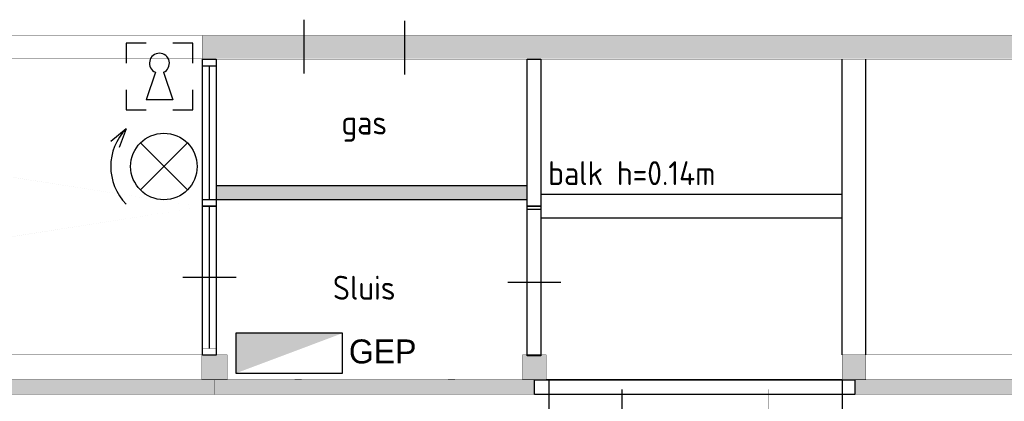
# Model space of a CAD drawing. Header units: millimetres. Extents: x 2 to 82965, y 2 to 46811.
# Tile 16 of 17: x 69471 to 76874, y 43943 to 46811. Entities that reach past the tile are written whole.
import ezdxf
from ezdxf.enums import TextEntityAlignment as Align

# ---------------------------------------------------------------- set-up
doc = ezdxf.new("R2010")
doc.units = ezdxf.units.MM
doc.linetypes.add('ACAD_ISO02W100', pattern=[15, 12, -3])
for name, color, linetype in [('balken', 1, 'ACAD_ISO02W100'), ('EL6511--', 3, 'Continuous'), ('EL6521--', 3, 'Continuous'), ('H', 7, 'Continuous'), ('P', 7, 'Continuous'), ('ruimtebenaming', 1, 'Continuous')]:
    doc.layers.add(name, color=color, linetype=linetype)
doc.styles.add('BURO-018', font='BUROFONT.shx', dxfattribs={"height": 180})

# ---------------------------------------------------------------- blocks, each defined once
blk = doc.blocks.new('E00026')
at = {"color": 0, "linetype": 'Continuous'}
for p, q in [((-4, 4), (-4, 1)), ((4, 4), (-4, 4)), ((4, 1), (4, 4)), ((-4, 1), (4, 1))]:
    blk.add_line(p, q, dxfattribs=at)
blk.add_solid([(-4, 4), (4, 4), (-4, 1)], dxfattribs=at)
at = {"color": 0, "linetype": 'Continuous', "style": 'BURO-018'}
blk.add_attdef('E_TEXT1', text='', height=1.8, dxfattribs=at).set_placement((0, 6.5), align=Align.MIDDLE)
at = {"color": 0, "linetype": 'Continuous', "style": 'BURO-018', "flags": 1}
blk.add_attdef('E_MATCODE', (0, 0), '', height=1.8, dxfattribs=at)
blk = doc.blocks.new('E00035')
at = {"color": 0, "linetype": 'Continuous'}
for p, q in [((-2.5, 6), (-2.5, 4.5)), ((-1, 6), (-2.5, 6)), ((2.5, 6), (1, 6)), ((2.5, 4.5), (2.5, 6)), ((-0.307, 3.816), (-1, 1.75)), ((0.307, 3.816), (1, 1.75)), ((-2.5, 2.5), (-2.5, 1)), ((2.5, 1), (2.5, 2.5)), ((1, 1.75), (-1, 1.75)), ((-2.5, 1), (-1, 1)), ((1, 1), (2.5, 1))]:
    blk.add_line(p, q, dxfattribs=at)
blk.add_arc((0, 4.5), 0.75, 294.18951, 245.81049, dxfattribs=at)
at = {"color": 0, "linetype": 'Continuous', "style": 'BURO-018'}
blk.add_attdef('E_TEXT1', text='', height=1.8, dxfattribs=at).set_placement((0, 8.5), align=Align.MIDDLE)
at = {"color": 0, "linetype": 'Continuous', "style": 'BURO-018', "flags": 1}
blk.add_attdef('E_MATCODE', text='', height=1.8, dxfattribs=at).set_placement((0, 0), align=Align.MIDDLE)
blk = doc.blocks.new('E00029')
at = {"color": 0, "linetype": 'Continuous'}
for p, q in [((-2.828, 6.328), (-3.997, 5.387)), ((-2.828, 6.328), (-3.37, 4.929)), ((-1.768, 1.732), (1.768, 5.268)), ((-1.768, 5.268), (1.768, 1.732))]:
    blk.add_line(p, q, dxfattribs=at)
blk.add_circle((0, 3.5), 2.5, dxfattribs=at)
blk.add_arc((0, 3.5), 4, 135, 225, dxfattribs=at)
at = {"color": 0, "linetype": 'Continuous', "style": 'BURO-018'}
blk.add_attdef('E_TEXT1', text='', height=1.8, dxfattribs=at).set_placement((0, 8.5), align=Align.MIDDLE)
at = {"color": 0, "linetype": 'Continuous', "style": 'BURO-018', "flags": 1}
blk.add_attdef('E_MATCODE', (0, 0), '', height=1.8, dxfattribs=at)

msp = doc.modelspace()

# ---------------------------------------------------------------- hatches: boundary and pattern name
msp.add_hatch(color=256).paths.add_polyline_path([(70947.9, 45461.1), (73287, 45461.1), (73287, 45562.4), (70947.9, 45562.4)])
at = {"layer": 'H', "linetype": 'Continuous'}
for points in [[(70840.8, 46693), (80643.4, 46693), (80643.4, 46518.1), (70840.8, 46518.1), (70840.8, 46693)], [(63723.7, 46518.1), (70844.4, 45404), (63723.7, 46514.4), (63723.7, 46518.1)], [(70840.8, 45404), (63727.4, 44289.7), (63723.7, 44293.3), (70840.8, 45404)], [(71030.1, 44107.7), (71030.1, 44293.3), (70840.8, 44293.3), (70840.8, 44107.7), (71030.1, 44107.7), (71030.1, 44107.7)], [(73429.8, 44107.7), (73429.8, 44293.3), (73251.4, 44293.3), (73251.4, 44107.7), (73429.8, 44107.7), (73429.8, 44107.7)], [(75833.1, 44107.7), (75833.1, 44293.3), (75654.7, 44293.3), (75654.7, 44107.7), (75833.1, 44107.7), (75833.1, 44107.7)], [(67330.5, 44107.7), (70937.4, 44107.7), (70937.4, 43996.9), (67330.5, 43996.9), (67330.5, 44107.7)], [(70937.4, 44107.7), (73337, 44107.7), (73337, 43996.9), (70937.4, 43996.9), (70937.4, 44107.7)], [(75747.5, 44107.7), (78147.1, 44107.7), (78147.1, 43996.9), (75747.5, 43996.9), (75747.5, 44107.7)]]:
    msp.add_hatch(color=256, dxfattribs=at).paths.add_polyline_path(points)

# ---------------------------------------------------------------- linework, layer by layer
for points in [[(73390.5, 45411.1), (73287, 45411.1), (73287, 46514.4), (73390.5, 46514.4)], [(70947.9, 45461.1), (73287, 45461.1), (73287, 45562.4), (70947.9, 45562.4)]]:
    msp.add_lwpolyline(points, close=True)
at = {"layer": 'balken', "ltscale": 0.25}
for p, q in [((75654.7, 44293.3), (75654.7, 46514.4)), ((75833.1, 44293.3), (75833.1, 46514.4)), ((75654.7, 45498.4), (73390.5, 45498.4)), ((75654.7, 45320.1), (73390.5, 45320.1))]:
    msp.add_line(p, q, dxfattribs=at)
at = {"layer": 'P'}
for points in [[(71606.2, 46811.3), (71606.2, 46407.8)], [(72365, 46801.8), (72365, 46398.3)], [(70844.4, 46514.4), (70947.9, 46514.4), (70947.9, 45411.1), (70844.4, 45411.1), (70844.4, 46514.4)], [(70844.4, 46514.4), (70947.9, 46514.4), (70947.9, 46461), (70844.4, 46461), (70844.4, 46514.4)], [(70894.4, 46468.1), (70894.4, 45464.7)], [(70844.4, 45461.1), (70947.9, 45461.1), (70947.9, 45411.1), (70844.4, 45411.1), (70844.4, 45461.1)], [(70844.4, 45411.1), (70947.9, 45411.1), (70947.9, 44289.7), (70844.4, 44289.7), (70844.4, 45411.1)], [(70894.4, 45414.7), (70894.4, 44343.3)], [(73287, 45411.1), (73390.5, 45411.1), (73390.5, 44289.7), (73287, 44289.7), (73287, 45411.1)], [(73287, 45387.3), (73390.5, 45387.3), (73390.5, 44284), (73287, 44284), (73287, 45387.3)], [(70698.1, 44877.4), (71097.9, 44877.4)], [(73140.7, 44837.5), (73540.5, 44837.5)], [(73340.7, 44104), (75751.1, 44104), (75751.1, 43993.3), (73340.7, 43993.3), (73340.7, 44104)], [(73429.8, 44107.7), (75654.7, 44107.7)], [(73451.2, 44104), (75654.7, 44104), (75654.7, 43782.7), (73451.2, 43782.7), (73451.2, 44104)], [(73997.7, 44032.6), (73997.7, 43629.1)]]:
    msp.add_lwpolyline(points, dxfattribs=at)
at = {"layer": 'P', "const_width": 2.23}
for points in [[(63723.7, 46693), (70844.4, 46693)], [(70844.4, 46693), (80643.4, 46693), (80643.4, 46514.4), (70844.4, 46514.4), (70844.4, 46693)], [(63723.7, 46518.1), (70844.4, 46518.1)], [(63723.7, 44293.3), (70844.4, 44293.3)], [(70840.8, 44293.3), (71030.1, 44293.3)], [(70840.8, 44293.3), (70840.8, 44104)], [(70844.4, 44339.7), (70947.9, 44339.7), (70947.9, 44289.7), (70844.4, 44289.7), (70844.4, 44339.7)], [(71030.1, 44293.3), (71030.1, 44104)], [(73251.4, 44293.3), (73429.8, 44293.3)], [(73251.4, 44293.3), (73251.4, 44104)], [(73429.8, 44293.3), (73429.8, 44104)], [(75651.1, 44293.3), (75833.1, 44293.3)], [(75651.1, 44293.3), (80643.4, 44293.3)], [(75654.7, 44293.3), (75654.7, 44104)], [(75829.7, 44293.3), (75829.7, 44104)], [(75654.7, 44200.4), (75654.7, 43782.7)], [(67334.1, 44104), (70937.4, 44104), (70937.4, 43993.3), (67334.1, 43993.3), (67334.1, 44104)], [(70840.8, 44107.7), (71030.1, 44107.7)], [(70937.4, 44104), (73340.7, 44104), (73340.7, 43993.3), (70937.4, 43993.3), (70937.4, 44104)], [(71537.2, 44107.7), (71590.7, 44107.7)], [(72690.6, 44107.7), (72744.3, 44107.7)], [(73251.4, 44107.7), (73429.8, 44107.7)], [(75651.1, 44107.7), (75833.1, 44107.7)], [(75751.1, 44104), (78150.8, 44104), (78150.8, 43993.3), (75751.1, 43993.3), (75751.1, 44104)], [(75101, 44032.6), (75101, 43629.1)]]:
    msp.add_lwpolyline(points, dxfattribs=at)

# ---------------------------------------------------------------- block references
at = {"layer": 'EL6511--', "xscale": 100, "yscale": 100, "zscale": 100}
msp.add_blockref('E00029', (70555.2, 45358.4), dxfattribs=at)
at = {"layer": 'EL6511--'}
ref = msp.add_blockref('E00026', (71496.8, 44054.3), dxfattribs=dict(at, xscale=100, yscale=100, zscale=100))
ref.add_attrib('E_TEXT1', 'GEP', dxfattribs={"layer": '0', "color": 2, "linetype": 'Continuous', "height": 180, "style": 'BURO-018'}).set_placement((72200.3, 44318), align=Align.MIDDLE)
at = {"layer": 'EL6521--', "color": 3, "xscale": 100, "yscale": 100, "zscale": 100}
msp.add_blockref('E00035', (70521.5, 46034.6), dxfattribs=at)

# ---------------------------------------------------------------- texts
at = {"layer": 'balken', "insert": (73444.6, 45747.9), "char_height": 180, "width": 2502.443, "attachment_point": 1}
msp.add_mtext('{\\Fisocp|c0;balk h=0.14m}', dxfattribs=at)
at = {"layer": 'ruimtebenaming', "char_height": 180, "width": 2608.178, "attachment_point": 2}
for s, insert in [('{\\Fisocp|c0;gas}', (72061.4, 46128.3)), ('{\\Fisocp|c0;Sluis}', (72061.4, 44886.8))]:
    msp.add_mtext(s, dxfattribs=dict(at, insert=insert))

doc.saveas('drawing.dxf')
